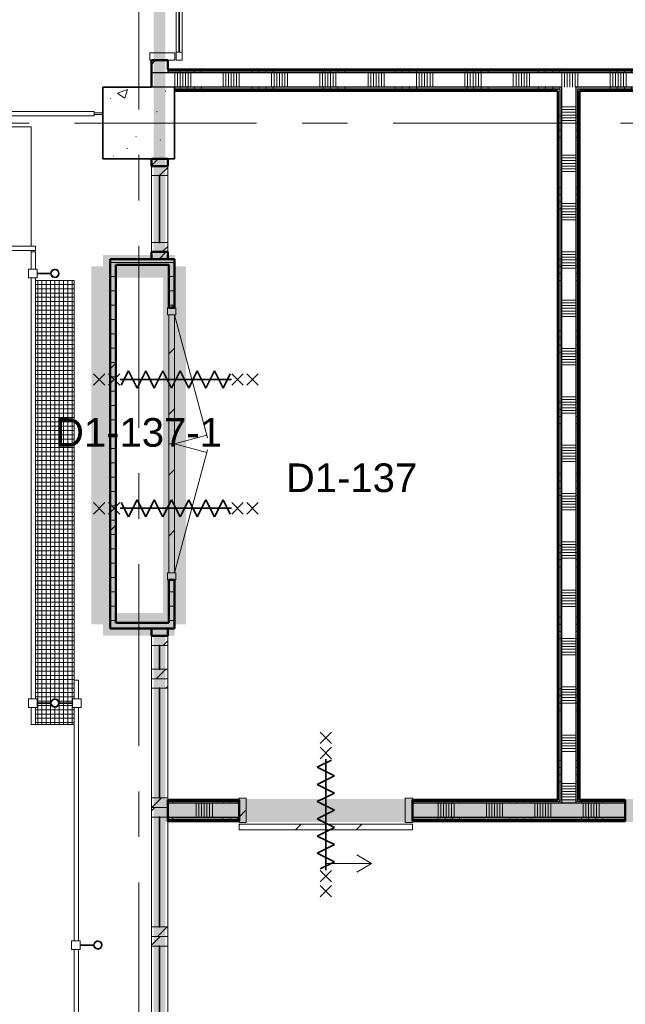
# Model space of a CAD drawing. Extents: x -2538 to 83400, y -8040 to 61900.
# Tile 30 of 105: x 6970 to 11195, y 40646 to 47522. Entities that reach past the tile are written whole.
import ezdxf

# ---------------------------------------------------------------- set-up
doc = ezdxf.new("R2010")
doc.units = 0
doc.header["$LTSCALE"] = 100
for name, pattern in [('SCHEIDING_BRANDWEREND30', [4, 0.8, -2.4, 0.8]), ('SCHEIDING_BRANDWEREND60', [3.2, 0.8, -1.6, 0.8]), ('stramien', [22.225, 12.7, -3.175, 3.175, -3.175])]:
    doc.linetypes.add(name, pattern=pattern)
for name, color, linetype, lineweight in [('00---0--FM-RUIMTENR', 7, 'Continuous', 18), ('BA20----_WANDEN', 14, 'Continuous', 50), ('BL$1A---_ALGEMEEN', 7, 'Continuous', 18), ('BL$7A---_STRAMIEN', 7, 'Continuous', 18), ('BL20----_WANDEN', 7, 'Continuous', 25), ('BL23----_VLOEREN', 11, 'Continuous', 18), ('BL28----_CONSTRUCTIES', 4, 'Continuous', 18), ('BL30----_BRANDSYMBOLEN', 14, 'Continuous', 35), ('BL30----_KOZIJNEN', 14, 'Continuous', 25), ('BL34----_BALUSTRADES', 1, 'Continuous', 18), ('BL40----_BRANDWERENDESCHEIDING_30MIN', 10, 'SCHEIDING_BRANDWEREND30', 80), ('BL40----_BRANDWERENDESCHEIDING_60MIN', 84, 'SCHEIDING_BRANDWEREND60', 158)]:
    doc.layers.add(name, color=color, linetype=linetype, lineweight=lineweight)
doc.styles.add('Arial', font='arial.ttf', dxfattribs={"height": 200})
pattern_1 = [(45, (1253.4, 5927.3), (-353.5534, 353.5534), [])]
pattern_2 = [(0, (1253.39, 5927.32), (0, 100), []), (45, (1253.4, 5927.3), (-565.685, 565.685), [])]
pattern_3 = [(135, (38752.68, -6776.6), (-212.132, -212.132), [])]
pattern_4 = [(270, (16738.5, 47175), (500, -2e-12), []), (270, (16688.5, 47175), (500, -2e-12), []), (270, (16638.5, 47175), (500, -2e-12), []), (270, (16588.5, 47175), (500, -2e-12), [])]
pattern_5 = [(270, (15538.5, 42075), (500, -2e-12), []), (270, (15488.5, 42075), (500, -2e-12), []), (270, (15438.5, 42075), (500, -2e-12), []), (270, (15388.5, 42075), (500, -2e-12), [])]
pattern_6 = [(1e-13, (10725, 44350), (-9e-13, 500), []), (1e-13, (10725, 44300), (-9e-13, 500), []), (1e-13, (10725, 44250), (-9e-13, 500), []), (1e-13, (10725, 44200), (-9e-13, 500), [])]

# ---------------------------------------------------------------- blocks, each defined once
blk = doc.blocks.new('32_WN_AMC_h_raam met bovenlicht - 600x2700 bovenlicht 2014_wbdbo30-V114-1')
at = {"layer": 'BL30----_KOZIJNEN', "lineweight": 18}
h = blk.add_hatch(dxfattribs=at)
h.set_pattern_fill('FP_502', color=256, style=0, pattern_type=2)
h.set_pattern_definition([(135, (40272.68, -6691.61), (-91.9239, -91.9239), [])])
h.paths.add_polyline_path([(300, -57), (300, 57), (233, 57), (233, -57)], flags=0)
h.paths.add_polyline_path([(-233, 51.1), (-233, 57), (-300, 57), (-300, -57), (-233, -57)], flags=0)
for p, q in [((-300, 57), (-300, -57)), ((-233, 57), (-300, 57)), ((-233, -57), (-233, 57)), ((233, 57), (-233, 57)), ((300, 57), (233, 57)), ((233, 57), (233, -57)), ((300, -57), (300, 57)), ((-300, -57), (-233, -57)), ((-233, -57), (233, -57)), ((233, -57), (300, -57))]:
    blk.add_line(p, q, dxfattribs=at)
at = {"layer": 'BL30----_KOZIJNEN'}
for p, q in [((233, 3), (-233, 3)), ((-233, 3), (-233, -3)), ((233, -3), (233, 3)), ((-233, -3), (233, -3))]:
    blk.add_line(p, q, dxfattribs=at)
blk = doc.blocks.new('32_DR_AMC_s_dubbele deur_dt1 - 1900x2160_wbdbo60-2934993-1')
at = {"layer": 'BL30----_KOZIJNEN', "lineweight": 18}
h = blk.add_hatch(dxfattribs=at)
h.set_pattern_fill('FP_504', color=256, style=0, pattern_type=2)
h.set_pattern_definition([(135, (38752.7, -6776.6), (-500, -500), []), (135, (38752.7, -6606.6), (-500, -500), []), (135, (38752.7, -6596.6), (-500, -500), []), (135, (38752.7, -6586.6), (-500, -500), []), (135, (38752.7, -6576.6), (-500, -500), []), (135, (38752.7, -6566.6), (-500, -500), []), (135, (38752.7, -6556.6), (-500, -500), []), (135, (38752.7, -6546.6), (-500, -500), [])])
h.paths.add_polyline_path([(1070, 30), (1020, 30), (1020, -30), (1070, -30)], flags=0)
h.paths.add_polyline_path([(-780, -30), (-780, 30), (-830, 30), (-830, -30), (-781.3, -30)], flags=0)
h = blk.add_hatch(dxfattribs=at)
h.set_pattern_fill('FP_503', color=256, style=0, pattern_type=2)
h.set_pattern_definition(pattern_3)
h.paths.add_polyline_path([(120, -20), (120, 20), (-780, 20), (-780, -20)], flags=0)
h = blk.add_hatch(dxfattribs=at)
h.set_pattern_fill('FP_503', color=256, style=0, pattern_type=2)
h.set_pattern_definition(pattern_3)
h.paths.add_polyline_path([(1020, 20), (120, 20), (120, -20), (1020, -20)], flags=0)
at = {"layer": 'BL30----_BRANDSYMBOLEN'}
for p, q in [((-370, 603.6), (-290, 523.6)), ((-290, 603.6), (-370, 523.6)), ((610, 603.6), (530, 523.6)), ((530, 603.6), (610, 523.6)), ((-290, 498.7), (-370, 418.6)), ((-370, 498.7), (-290, 418.6)), ((530, 498.7), (610, 418.6)), ((610, 498.7), (530, 418.6)), ((-330, 416.3), (-330, -358.7)), ((-330, 416.3), (-330, -358.7)), ((570, 416.3), (570, -358.7)), ((570, 416.3), (570, -358.7)), ((-390, 298.6), (-270, 358.6)), ((-270, 358.6), (-370, 408.6)), ((510, 358.6), (610, 408.6)), ((630, 298.6), (510, 358.6)), ((-270, 238.6), (-390, 298.6)), ((510, 238.6), (630, 298.6)), ((-390, 178.6), (-270, 238.6)), ((630, 178.6), (510, 238.6)), ((-270, 118.6), (-390, 178.6)), ((510, 118.6), (630, 178.6)), ((-390, 58.6), (-270, 118.6)), ((630, 58.6), (510, 118.6)), ((-270, -1.4), (-390, 58.6)), ((510, -1.4), (630, 58.6)), ((-390, -61.4), (-270, -1.4)), ((-270, -121.4), (-390, -61.4)), ((630, -61.4), (510, -1.4)), ((510, -121.4), (630, -61.4)), ((-390, -181.4), (-270, -121.4)), ((630, -181.4), (510, -121.4)), ((-270, -241.4), (-390, -181.4)), ((510, -241.4), (630, -181.4)), ((-390, -301.4), (-270, -241.4)), ((630, -301.4), (510, -241.4)), ((-290, -351.4), (-390, -301.4)), ((530, -351.4), (630, -301.4)), ((-370, -361.4), (-290, -441.4)), ((-290, -361.4), (-370, -441.4)), ((610, -361.4), (530, -441.4)), ((530, -361.4), (610, -441.4)), ((-370, -466.4), (-290, -546.4)), ((-290, -466.4), (-370, -546.4)), ((610, -466.4), (530, -546.4)), ((530, -466.4), (610, -546.4))]:
    blk.add_line(p, q, dxfattribs=at)
at = {"layer": 'BL30----_KOZIJNEN', "lineweight": 18}
for p, q in [((-780, 20), (79, 250.2)), ((120, 20), (59.7, 245)), ((120, 20), (180.3, 245)), ((1020, 20), (161, 250.2)), ((-780, 30), (-830, 30)), ((-830, 30), (-830, -30)), ((-780, -30), (-780, 30)), ((120, 20), (-780, 20)), ((-780, 20), (-780, -20)), ((120, -20), (120, 20)), ((1020, 20), (120, 20)), ((120, 20), (120, -20)), ((1070, 30), (1020, 30)), ((1020, 30), (1020, -30)), ((1020, -20), (1020, 20)), ((1070, -30), (1070, 30)), ((-830, -30), (-780, -30)), ((-780, -20), (120, -20)), ((120, -20), (1020, -20)), ((1020, -30), (1070, -30))]:
    blk.add_line(p, q, dxfattribs=at)
blk = doc.blocks.new('32_WN_AMC_h_raam met bovenlicht - 900x2700 bovenlicht 2014_wbdbo30-V134-1')
at = {"layer": 'BL30----_KOZIJNEN', "lineweight": 18}
h = blk.add_hatch(dxfattribs=at)
h.set_pattern_fill('FP_550', color=256, style=0, pattern_type=2)
h.set_pattern_definition([(135, (36542.68, -6691.61), (-91.9239, -91.9239), [])])
h.paths.add_polyline_path([(450, -57), (450, 57), (383, 57), (383, -57)], flags=0)
h.paths.add_polyline_path([(-383, 51.1), (-383, 57), (-450, 57), (-450, -57), (-383, -57)], flags=0)
for p, q in [((-450, 57), (-450, -57)), ((-383, 57), (-450, 57)), ((-383, -57), (-383, 57)), ((383, 57), (-383, 57)), ((450, 57), (383, 57)), ((383, 57), (383, -57)), ((450, -57), (450, 57)), ((-450, -57), (-383, -57)), ((-383, -57), (383, -57)), ((383, -57), (450, -57))]:
    blk.add_line(p, q, dxfattribs=at)
at = {"layer": 'BL30----_KOZIJNEN'}
for p, q in [((383, 3), (-383, 3)), ((-383, 3), (-383, -3)), ((383, -3), (383, 3)), ((-383, -3), (383, -3))]:
    blk.add_line(p, q, dxfattribs=at)
blk = doc.blocks.new('32_WN_AMC_h_raam met bovenlicht - 900x2700 bovenlicht 2014_wbdbo30-V135-1')
at = {"layer": 'BL30----_KOZIJNEN', "lineweight": 18}
h = blk.add_hatch(dxfattribs=at)
h.set_pattern_fill('FP_551', color=256, style=0, pattern_type=2)
h.set_pattern_definition([(135, (35642.68, -6691.61), (-91.9239, -91.9239), [])])
h.paths.add_polyline_path([(450, 57), (383, 57), (383, -57), (450, -57), (450, 51.1)], flags=0)
h.paths.add_polyline_path([(-383, 51.1), (-383, 57), (-450, 57), (-450, -57), (-383, -57)], flags=0)
for p, q in [((-450, 57), (-450, -57)), ((-383, 57), (-450, 57)), ((-383, -57), (-383, 57)), ((383, 57), (-355, 57)), ((450, 57), (383, 57)), ((383, 57), (383, -57)), ((450, -57), (450, 57)), ((-450, -57), (-383, -57)), ((-383, -57), (383, -57)), ((383, -57), (450, -57))]:
    blk.add_line(p, q, dxfattribs=at)
at = {"layer": 'BL30----_KOZIJNEN'}
for p, q in [((383, 3), (-383, 3)), ((-383, 3), (-383, -3)), ((383, -3), (383, 3)), ((-383, -3), (383, -3))]:
    blk.add_line(p, q, dxfattribs=at)
blk = doc.blocks.new('32_WN_AMC_h_raam met bovenlicht - 900x2700 bovenlicht 2014_wbdbo30-V136-1')
at = {"layer": 'BL30----_KOZIJNEN', "lineweight": 18}
h = blk.add_hatch(dxfattribs=at)
h.set_pattern_fill('FP_552', color=256, style=0, pattern_type=2)
h.set_pattern_definition([(135, (34742.68, -6691.61), (-91.9239, -91.9239), [])])
h.paths.add_polyline_path([(450, 57), (383, 57), (383, -57), (450, -57), (450, 51.1)], flags=0)
h.paths.add_polyline_path([(-383, 57), (-450, 57), (-450, -57), (-383, -57), (-383, 51.1)], flags=0)
for p, q in [((-450, 57), (-450, -57)), ((-383, 57), (-450, 57)), ((-383, -57), (-383, 57)), ((383, 57), (-383, 57)), ((450, 57), (383, 57)), ((383, 57), (383, -57)), ((450, -57), (450, 57)), ((-450, -57), (-383, -57)), ((-383, -57), (383, -57)), ((383, -57), (450, -57))]:
    blk.add_line(p, q, dxfattribs=at)
at = {"layer": 'BL30----_KOZIJNEN'}
for p, q in [((383, 3), (-383, 3)), ((-383, 3), (-383, -3)), ((383, -3), (383, 3)), ((-383, -3), (383, -3))]:
    blk.add_line(p, q, dxfattribs=at)
blk = doc.blocks.new('32_WN_AMC_h_raam met bovenlicht - 300x2700 bovenlicht 2014_wbdbo30-V142-1')
at = {"layer": 'BL30----_KOZIJNEN', "lineweight": 18}
h = blk.add_hatch(dxfattribs=at)
h.set_pattern_fill('FP_558', color=256, style=0, pattern_type=2)
h.set_pattern_definition([(135, (37142.68, -6691.61), (-91.9239, -91.9239), [])])
h.paths.add_polyline_path([(150, -57), (150, 57), (83, 57), (83, -57)], flags=0)
h.paths.add_polyline_path([(-83, -57), (-83, 57), (-150, 57), (-150, -57)], flags=0)
for p, q in [((-150, 57), (-150, -57)), ((-83, 57), (-150, 57)), ((-83, -57), (-83, 57)), ((83, 57), (-83, 57)), ((150, 57), (83, 57)), ((83, 57), (83, -57)), ((150, -57), (150, 57)), ((-150, -57), (-83, -57)), ((-83, -57), (83, -57)), ((83, -57), (150, -57))]:
    blk.add_line(p, q, dxfattribs=at)
at = {"layer": 'BL30----_KOZIJNEN'}
for p, q in [((83, 3), (-83, 3)), ((-83, 3), (-83, -3)), ((83, -3), (83, 3)), ((-83, -3), (83, -3))]:
    blk.add_line(p, q, dxfattribs=at)
blk = doc.blocks.new('Railing - AL_34_baluster_ rond met afstandhouders_enkel-1404252-1')
at = {"layer": 'BL34----_BALUSTRADES'}
for p, q in [((124, 2.5), (29.7, 2.5)), ((124, 30), (184, 30)), ((124, 30), (124, -30)), ((124, -2.5), (124, 2.5)), ((184, -30), (184, 30)), ((29.9, -2.5), (124, -2.5)), ((184, -30), (124, -30))]:
    blk.add_line(p, q, dxfattribs=at)
for radius, start, end in [(30, 95.32624, 269.45054), (26, 0, 180), (25, 360, 180), (30, 269.45054, 95.32624), (26, 180, 0), (25, 180, 360)]:
    blk.add_arc((0, 0), radius, start, end, dxfattribs=at)
blk = doc.blocks.new('Railing - Railing-1411202-1')
at = {"layer": 'BL34----_BALUSTRADES'}
for p, q in [((6096.6, 36982.7), (6126.6, 36982.7)), ((6096.6, 36982.7), (6096.6, 36852.7)), ((6126.6, 36982.7), (6126.6, 36852.7)), ((6096.6, 36792.7), (6096.6, 35162.7)), ((6126.6, 36792.7), (6126.6, 35162.7)), ((6096.6, 35102.7), (6096.6, 34052.7)), ((6126.6, 35102.7), (6126.6, 34052.7)), ((6096.6, 33992.7), (6096.6, 33882.7)), ((6126.6, 33992.7), (6126.6, 33882.7)), ((6126.6, 33882.7), (6096.6, 33882.7))]:
    blk.add_line(p, q, dxfattribs=at)
at = {"rotation": 180}
blk.add_blockref('Railing - AL_34_baluster_ rond met afstandhouders_enkel-1404252-1', (6261.6, 35132.7), dxfattribs=at)
blk = doc.blocks.new('Railing - 34_baluster_midden_gaashek-1054628-1')
at = {"layer": 'BL34----_BALUSTRADES'}
for start, end in [(360, 180), (180, 360)]:
    blk.add_arc((0, 0), 25, start, end, dxfattribs=at)
blk = doc.blocks.new('Railing - 1070-1411937-1')
at = {"layer": 'BL34----_BALUSTRADES'}
for p, q in [((5, 535), (-5, 535)), ((-5, 535), (-5, 475)), ((5, 475), (5, 535)), ((-15, 475), (15, 475)), ((-15, -475), (-15, 475)), ((15, -475), (15, 475)), ((15, -475), (-15, -475)), ((-5, -475), (-5, -535)), ((5, -535), (5, -475))]:
    blk.add_line(p, q, dxfattribs=at)
blk = doc.blocks.new('Railing - Railing-1411214-1')
at = {"extrusion": (0, 0, -1), "zscale": -1, "rotation": 270.0000000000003}
for name, p in [('Railing - 34_baluster_midden_gaashek-1054628-1', (-5201.6, 40938.7)), ('Railing - 1070-1411937-1', (-5761.6, 40938.7))]:
    blk.add_blockref(name, p, dxfattribs=at)
blk = doc.blocks.new('Railing - AL_34_baluster_ rond met afstandhouders-1404250-1')
at = {"layer": 'BL34----_BALUSTRADES'}
for p, q in [((-184, 30), (-124, 30)), ((-184, -30), (-184, 30)), ((-124, 30), (-124, -30)), ((-124, 2.5), (-124, -2.5)), ((-29.7, 2.5), (-124, 2.5)), ((124, 2.5), (29.7, 2.5)), ((124, 30), (184, 30)), ((124, 30), (124, -30)), ((124, -2.5), (124, 2.5)), ((184, -30), (184, 30)), ((-124, -30), (-184, -30)), ((-124, -2.5), (-29.8, -2.5)), ((29.9, -2.5), (124, -2.5)), ((184, -30), (124, -30))]:
    blk.add_line(p, q, dxfattribs=at)
for radius, start, end in [(30, 95.32624, 269.45054), (26, 0, 180), (25, 360, 180), (30, 269.45054, 95.32624), (26, 180, 0), (25, 180, 360)]:
    blk.add_arc((0, 0), radius, start, end, dxfattribs=at)
blk = doc.blocks.new('Railing - Railing-1412295-1')
at = {"layer": 'BL34----_BALUSTRADES'}
for p, q in [((5796.6, 39972.7), (5826.6, 39972.7)), ((5796.6, 39972.7), (5796.6, 39852.7)), ((5826.6, 39972.7), (5826.6, 39852.7)), ((5796.6, 39792.7), (5796.6, 36852.7)), ((5826.6, 39792.7), (5826.6, 36852.7)), ((5796.6, 36792.7), (5796.6, 36672.7)), ((5826.6, 36792.7), (5826.6, 36672.7)), ((5826.6, 36672.7), (5796.6, 36672.7))]:
    blk.add_line(p, q, dxfattribs=at)
at = {"extrusion": (0, 0, -1), "zscale": -1}
for name, p in [('Railing - AL_34_baluster_ rond met afstandhouders_enkel-1404252-1', (-5961.6, 39822.7)), ('Railing - AL_34_baluster_ rond met afstandhouders-1404250-1', (-5961.6, 36822.7))]:
    blk.add_blockref(name, p, dxfattribs=at)
blk = doc.blocks.new('Railing - Railing-1412670-1')
at = {"layer": 'BL34----_BALUSTRADES'}
for p, q in [((5521.6, 39983), (5521.6, 40013)), ((5521.6, 40013), (5826.6, 40013)), ((5521.6, 39983), (5826.6, 39983)), ((5826.6, 40013), (5826.6, 39983))]:
    blk.add_line(p, q, dxfattribs=at)
blk = doc.blocks.new('32_DR_AMC_s_enkele schuifdeur_dt1 - 1210x2160_wbdbo60-V223-1')
at = {"layer": 'BL30----_BRANDSYMBOLEN', "lineweight": 18}
h = blk.add_hatch(dxfattribs=at)
h.set_pattern_fill('FP_1020', color=256, style=0, pattern_type=2)
h.set_pattern_definition([(45, (-7526.6, -36072.7), (-500, 500), []), (45, (-7356.6, -36072.7), (-500, 500), []), (45, (-7346.6, -36072.7), (-500, 500), []), (45, (-7336.6, -36072.7), (-500, 500), []), (45, (-7326.6, -36072.7), (-500, 500), []), (45, (-7316.6, -36072.7), (-500, 500), []), (45, (-7306.6, -36072.7), (-500, 500), []), (45, (-7296.6, -36072.7), (-500, 500), [])])
h.paths.add_polyline_path([(-230, -85), (-230, 85), (-280, 85), (-280, -85)], flags=0)
at = {"layer": 'BL30----_KOZIJNEN', "lineweight": 18}
h = blk.add_hatch(dxfattribs=at)
h.set_pattern_fill('FP_1021', color=256, style=0, pattern_type=2)
h.set_pattern_definition([(45, (-7526.6, -36072.68), (-212.132, 212.132), [])])
h.paths.add_polyline_path([(930, -135), (930, -95), (-280, -95), (-280, -135), (68.1, -135)], flags=0)
at = {"layer": 'BL$1A---_ALGEMEEN'}
for p, q in [((325, 84.9), (325, -371)), ((645, -371), (541.1, -311)), ((325, -371), (645, -371)), ((645, -371), (541.1, -431))]:
    blk.add_line(p, q, dxfattribs=at)
at = {"layer": 'BL30----_BRANDSYMBOLEN'}
for p, q in [((285, 466.4), (365, 546.4)), ((365, 466.4), (285, 546.4)), ((285, 361.4), (365, 441.4)), ((365, 361.4), (285, 441.4)), ((365, 351.4), (265, 301.4)), ((325, -416.3), (325, 358.7)), ((325, -416.3), (325, 358.7)), ((265, 301.4), (385, 241.4)), ((385, 241.4), (265, 181.4)), ((265, 181.4), (385, 121.4)), ((385, 121.4), (265, 61.4)), ((265, 61.4), (385, 1.4)), ((385, 1.4), (265, -58.6)), ((265, -58.6), (385, -118.6)), ((385, -118.6), (265, -178.6)), ((265, -178.6), (385, -238.6)), ((385, -238.6), (265, -298.6)), ((265, -298.6), (385, -358.6)), ((385, -358.6), (285, -408.6)), ((365, -498.7), (285, -418.6)), ((285, -498.7), (365, -418.6)), ((285, -603.6), (365, -523.6)), ((365, -603.6), (285, -523.6))]:
    blk.add_line(p, q, dxfattribs=at)
at = {"layer": 'BL30----_KOZIJNEN', "lineweight": 18}
for p, q in [((-280, -85), (-280, 85)), ((-280, 85), (-230, 85)), ((-230, 85), (-230, -85)), ((880, -85), (880, 85)), ((880, 85), (930, 85)), ((930, 85), (930, -85)), ((-230, -85), (-280, -85)), ((-280, -95), (930, -95)), ((-280, -135), (-280, -95)), ((930, -135), (-280, -135)), ((930, -85), (880, -85)), ((930, -95), (930, -135))]:
    blk.add_line(p, q, dxfattribs=at)
blk = doc.blocks.new('32_DR_AMC_s_dubbele schuifdeur_G_dt11 - 1960x2160_wbdbo30-2935463-1')
at = {"layer": 'BL$1A---_ALGEMEEN'}
for p, q in [((750, 138.9), (750, -317)), ((-100, 98.9), (-100, -357)), ((1070, -317), (966.1, -257)), ((220, -357), (116.1, -297)), ((750, -317), (1070, -317)), ((1070, -317), (966.1, -377)), ((-100, -357), (220, -357)), ((220, -357), (116.1, -417))]:
    blk.add_line(p, q, dxfattribs=at)
at = {"layer": 'BL30----_BRANDSYMBOLEN'}
for p, q in [((-140, 361.4), (-60, 441.4)), ((-60, 361.4), (-140, 441.4)), ((710, 361.4), (790, 441.4)), ((790, 361.4), (710, 441.4)), ((-60, 351.4), (-160, 301.4)), ((-100, -416.3), (-100, 358.7)), ((-100, -416.3), (-100, 358.7)), ((790, 351.4), (690, 301.4)), ((750, -416.3), (750, 358.7)), ((750, -416.3), (750, 358.7)), ((-160, 301.4), (-40, 241.4)), ((690, 301.4), (810, 241.4)), ((-40, 241.4), (-160, 181.4)), ((810, 241.4), (690, 181.4)), ((-160, 181.4), (-40, 121.4)), ((690, 181.4), (810, 121.4)), ((-40, 121.4), (-160, 61.4)), ((810, 121.4), (690, 61.4)), ((-160, 61.4), (-40, 1.4)), ((-40, 1.4), (-160, -58.6)), ((690, 61.4), (810, 1.4)), ((810, 1.4), (690, -58.6)), ((-160, -58.6), (-40, -118.6)), ((690, -58.6), (810, -118.6)), ((-40, -118.6), (-160, -178.6)), ((810, -118.6), (690, -178.6)), ((-160, -178.6), (-40, -238.6)), ((690, -178.6), (810, -238.6)), ((-40, -238.6), (-160, -298.6)), ((810, -238.6), (690, -298.6)), ((-160, -298.6), (-40, -358.6)), ((690, -298.6), (810, -358.6)), ((-40, -358.6), (-140, -408.6)), ((810, -358.6), (710, -408.6)), ((-60, -498.7), (-140, -418.6)), ((-140, -498.7), (-60, -418.6)), ((790, -498.7), (710, -418.6)), ((710, -498.7), (790, -418.6))]:
    blk.add_line(p, q, dxfattribs=at)
at = {"layer": 'BL30----_KOZIJNEN', "lineweight": 18}
for p, q in [((-655, -107), (-655, 67)), ((-655, 67), (-605, 67)), ((-605, 67), (-605, -107)), ((1255, -67), (1255, 67)), ((1255, 67), (1305, 67)), ((1305, 67), (1305, -67)), ((1305, -67), (1255, -67)), ((-605, -107), (-655, -107)), ((-655, -117), (-600, -117)), ((-655, -157), (-655, -117)), ((-600, -117), (-600, -157)), ((270, -117), (-600, -117)), ((-600, -140), (-600, -134)), ((-600, -134), (270, -134)), ((270, -117), (325, -117)), ((270, -157), (270, -117)), ((270, -134), (270, -140)), ((325, -77), (380, -77)), ((325, -117), (325, -77)), ((325, -117), (325, -157)), ((380, -117), (325, -117)), ((380, -77), (380, -117)), ((1250, -77), (380, -77)), ((380, -94), (1250, -94)), ((380, -100), (380, -94)), ((1250, -100), (380, -100)), ((380, -117), (1250, -117)), ((1250, -77), (1305, -77)), ((1250, -117), (1250, -77)), ((1250, -94), (1250, -100)), ((1305, -117), (1250, -117)), ((1305, -77), (1305, -117)), ((-600, -157), (-655, -157)), ((270, -140), (-600, -140)), ((-600, -157), (270, -157)), ((325, -157), (270, -157))]:
    blk.add_line(p, q, dxfattribs=at)

msp = doc.modelspace()

# ---------------------------------------------------------------- hatches: boundary and pattern name
at = {"layer": 'BA20----_WANDEN', "lineweight": 18}
h = msp.add_hatch(dxfattribs=at)
h.set_pattern_fill('FP_44', color=256, style=0, pattern_type=2)
h.set_pattern_definition(pattern_1)
h.paths.add_polyline_path([(7888, 47150), (8002, 47150), (8002, 47240), (7888, 47240)], flags=0)
h.paths.add_polyline_path([(7888, 54300), (8002, 54300), (8002, 54350), (7888, 54350)], flags=0)
h = msp.add_hatch(dxfattribs=at)
h.set_pattern_fill('FP_718', color=256, angle=-270, style=0, pattern_type=2)
h.set_pattern_definition(pattern_4)
h.paths.add_polyline_path([(25862.5, 47162.5), (25875, 47162.5), (25875, 47175), (25605, 47175), (25605, 47162.5)], flags=0)
h.paths.add_polyline_path([(24605, 47162.5), (24605, 47175), (8002, 47175), (8002, 47162.5), (23544.3, 47162.5)], flags=0)
h = msp.add_hatch(dxfattribs=at)
h.set_pattern_fill('FP_719', color=256, angle=-270, style=0, pattern_type=2)
h.set_pattern_definition([(270, (16938.5, 47175), (337.5, -1e-12), []), (270, (16919.75, 47175), (337.5, -1e-12), []), (270, (16901, 47175), (337.5, -1e-12), []), (270, (16882.25, 47175), (337.5, -1e-12), []), (270, (16863.5, 47175), (337.5, -1e-12), []), (270, (16844.75, 47175), (337.5, -1e-12), []), (270, (16826, 47175), (337.5, -1e-12), [])])
h.paths.add_polyline_path([(25750, 47050), (25850, 47050), (25850, 47150), (25605, 47150), (25605, 47050)], flags=0)
h.paths.add_polyline_path([(24605, 47050), (24605, 47150), (7888, 47150), (7888, 47050), (23650, 47050)], flags=0)
h = msp.add_hatch(dxfattribs=at)
h.set_pattern_fill('FP_718', color=256, angle=-270, style=0, pattern_type=2)
h.set_pattern_definition(pattern_4)
h.paths.add_polyline_path([(25862.5, 47150), (25862.5, 47162.5), (25605, 47162.5), (25605, 47150), (25850, 47150)], flags=0)
h.paths.add_polyline_path([(24605, 47150), (24605, 47162.5), (8002, 47162.5), (8002, 47150), (23544.3, 47150)], flags=0)
h = msp.add_hatch(dxfattribs=at)
h.set_pattern_fill('FP_718', color=256, angle=-270, style=0, pattern_type=2)
h.set_pattern_definition(pattern_4)
h.paths.add_polyline_path([(25737.5, 47037.5), (25750, 47037.5), (25750, 47050), (25605, 47050), (25605, 47037.5)], flags=0)
h.paths.add_polyline_path([(24605, 47037.5), (24605, 47050), (23650, 47050), (23650, 47037.5)], flags=0)
h.paths.add_polyline_path([(23150, 47037.5), (23150, 47050), (17750, 47050), (17750, 47037.5), (17924.1, 47037.5)], flags=0)
h.paths.add_polyline_path([(17637.5, 47037.5), (17650, 47037.5), (17650, 47050), (15950, 47050), (15950, 47037.5), (16519.1, 47037.5)], flags=0)
h.paths.add_polyline_path([(15114, 47037.5), (15350, 47037.5), (15350, 47050), (13250, 47050), (13250, 47037.5), (13262.5, 47037.5)], flags=0)
h.paths.add_polyline_path([(13137.5, 47037.5), (13150, 47037.5), (13150, 47050), (10850, 47050), (10850, 47037.5), (12303.9, 47037.5)], flags=0)
h.paths.add_polyline_path([(10750, 47037.5), (10750, 47050), (8050, 47050), (8050, 47037.5), (10737.5, 47037.5)], flags=0)
h = msp.add_hatch(dxfattribs=at)
h.set_pattern_fill('FP_718', color=256, angle=-270, style=0, pattern_type=2)
h.set_pattern_definition(pattern_4)
h.paths.add_polyline_path([(25725, 47025), (25737.5, 47025), (25737.5, 47037.5), (25605, 47037.5), (25605, 47025)], flags=0)
h.paths.add_polyline_path([(24605, 47025), (24605, 47037.5), (23650, 47037.5), (23650, 47025)], flags=0)
h.paths.add_polyline_path([(23150, 47025), (23150, 47037.5), (17762.5, 47037.5), (17762.5, 47025), (17924.1, 47025)], flags=0)
h.paths.add_polyline_path([(17625, 47025), (17637.5, 47025), (17637.5, 47037.5), (15962.5, 47037.5), (15962.5, 47025), (16519.1, 47025)], flags=0)
h.paths.add_polyline_path([(15350, 47025), (15350, 47037.5), (13262.5, 47037.5), (13262.5, 47025), (15114, 47025)], flags=0)
h.paths.add_polyline_path([(13137.5, 47025), (13137.5, 47037.5), (10862.5, 47037.5), (10862.5, 47025), (13125, 47025)], flags=0)
h.paths.add_polyline_path([(10737.5, 47025), (10737.5, 47037.5), (8050, 47037.5), (8050, 47025), (10725, 47025)], flags=0)
h = msp.add_hatch(dxfattribs=at)
h.set_pattern_fill('FP_734', color=256, angle=90, style=0, pattern_type=2)
h.set_pattern_definition(pattern_6)
h.paths.add_polyline_path([(10737.5, 42062.5), (10750, 42062.5), (10750, 47037.5), (10737.5, 47037.5), (10737.5, 42075)], flags=0)
h = msp.add_hatch(dxfattribs=at)
h.set_pattern_fill('FP_735', color=256, angle=90, style=0, pattern_type=2)
h.set_pattern_definition([(1e-13, (10725, 44550), (-6e-13, 337.5), []), (1e-13, (10725, 44531.25), (-6e-13, 337.5), []), (1e-13, (10725, 44512.5), (-6e-13, 337.5), []), (1e-13, (10725, 44493.75), (-6e-13, 337.5), []), (1e-13, (10725, 44475), (-6e-13, 337.5), []), (1e-13, (10725, 44456.25), (-6e-13, 337.5), []), (1e-13, (10725, 44437.5), (-6e-13, 337.5), [])])
h.paths.add_polyline_path([(10850, 42050), (10850, 47050), (10750, 47050), (10750, 42050)], flags=0)
h = msp.add_hatch(dxfattribs=at)
h.set_pattern_fill('FP_734', color=256, angle=90, style=0, pattern_type=2)
h.set_pattern_definition(pattern_6)
h.paths.add_polyline_path([(10850, 42062.5), (10862.5, 42062.5), (10862.5, 47037.5), (10850, 47037.5), (10850, 42075)], flags=0)
h = msp.add_hatch(dxfattribs=at)
h.set_pattern_fill('FP_734', color=256, angle=90, style=0, pattern_type=2)
h.set_pattern_definition(pattern_6)
h.paths.add_polyline_path([(10725, 42075), (10737.5, 42075), (10737.5, 47025), (10725, 47025), (10725, 44372.4)], flags=0)
h = msp.add_hatch(dxfattribs=at)
h.set_pattern_fill('FP_734', color=256, angle=90, style=0, pattern_type=2)
h.set_pattern_definition(pattern_6)
h.paths.add_polyline_path([(10862.5, 42075), (10875, 42075), (10875, 47025), (10862.5, 47025), (10862.5, 44372.4)], flags=0)
h = msp.add_hatch(dxfattribs=at)
h.set_pattern_fill('FP_44', color=256, style=0, pattern_type=2)
h.set_pattern_definition(pattern_1)
h.paths.add_polyline_path([(8002, 45850), (8002, 45900), (7888, 45900), (7888, 45850)], flags=0)
h.paths.add_polyline_path([(8002, 46500), (8002, 46550), (7888, 46550), (7888, 46500)], flags=0)
h = msp.add_hatch(dxfattribs=at)
h.set_pattern_fill('FP_283', color=256, style=0, pattern_type=2)
h.set_pattern_definition(pattern_2)
h.paths.add_polyline_path([(8010, 45810), (8010, 45850), (7600, 45850), (7600, 45810), (7640, 45810)], flags=0)
h = msp.add_hatch(dxfattribs=at)
h.set_pattern_fill('FP_283', color=256, style=0, pattern_type=2)
h.set_pattern_definition(pattern_2)
h.paths.add_polyline_path([(7640, 43310), (7640, 45810), (7600, 45810), (7600, 43310)], flags=0)
h = msp.add_hatch(dxfattribs=at)
h.set_pattern_fill('FP_283', color=256, style=0, pattern_type=2)
h.set_pattern_definition(pattern_2)
h.paths.add_polyline_path([(8050, 43310), (8050, 43610), (8010, 43610), (8010, 43310)], flags=0)
h.paths.add_polyline_path([(8010, 45510), (8050, 45510), (8050, 45850), (8010, 45850), (8010, 45810)], flags=0)
h = msp.add_hatch(dxfattribs=at)
h.set_pattern_fill('FP_283', color=256, style=0, pattern_type=2)
h.set_pattern_definition(pattern_2)
h.paths.add_polyline_path([(8050, 43270), (8050, 43310), (7600, 43310), (7600, 43270)], flags=0)
h = msp.add_hatch(dxfattribs=at)
h.set_pattern_fill('FP_730', color=256, angle=-270, style=0, pattern_type=2)
h.set_pattern_definition(pattern_5)
h.paths.add_polyline_path([(23337.5, 42062.5), (23337.5, 42075), (15962.5, 42075), (15962.5, 42062.5), (20734.2, 42062.5)], flags=0)
h.paths.add_polyline_path([(15837.5, 42062.5), (15837.5, 42075), (15205, 42075), (15205, 42062.5)], flags=0)
h.paths.add_polyline_path([(12405, 42062.5), (13137.5, 42062.5), (13137.5, 42075), (12405, 42075)], flags=0)
h.paths.add_polyline_path([(13995, 42062.5), (13995, 42075), (13262.5, 42075), (13262.5, 42062.5)], flags=0)
h.paths.add_polyline_path([(11195, 42062.5), (11195, 42075), (10862.5, 42075), (10862.5, 42062.5)], flags=0)
h.paths.add_polyline_path([(10737.5, 42062.5), (10737.5, 42075), (9710, 42075), (9710, 42062.5)], flags=0)
h.paths.add_polyline_path([(8002, 42062.5), (8500, 42062.5), (8500, 42075), (8002, 42075)], flags=0)
h = msp.add_hatch(dxfattribs=at)
h.set_pattern_fill('FP_730', color=256, angle=-270, style=0, pattern_type=2)
h.set_pattern_definition(pattern_5)
h.paths.add_polyline_path([(23350, 42050), (23350, 42062.5), (15950, 42062.5), (15950, 42050), (20734.2, 42050)], flags=0)
h.paths.add_polyline_path([(15850, 42050), (15850, 42062.5), (15205, 42062.5), (15205, 42050)], flags=0)
h.paths.add_polyline_path([(12405, 42050), (13150, 42050), (13150, 42062.5), (12405, 42062.5)], flags=0)
h.paths.add_polyline_path([(13995, 42050), (13995, 42062.5), (13250, 42062.5), (13250, 42050)], flags=0)
h.paths.add_polyline_path([(10850, 42050), (11195, 42050), (11195, 42062.5), (10850, 42062.5)], flags=0)
h.paths.add_polyline_path([(10750, 42050), (10750, 42062.5), (9710, 42062.5), (9710, 42050)], flags=0)
h.paths.add_polyline_path([(8500, 42050), (8500, 42062.5), (8002, 42062.5), (8002, 42050), (8088.7, 42050)], flags=0)
h = msp.add_hatch(dxfattribs=at)
h.set_pattern_fill('FP_731', color=256, angle=-270, style=0, pattern_type=2)
h.set_pattern_definition([(270, (15738.5, 42075), (337.5, -1e-12), []), (270, (15719.75, 42075), (337.5, -1e-12), []), (270, (15701, 42075), (337.5, -1e-12), []), (270, (15682.25, 42075), (337.5, -1e-12), []), (270, (15663.5, 42075), (337.5, -1e-12), []), (270, (15644.75, 42075), (337.5, -1e-12), []), (270, (15626, 42075), (337.5, -1e-12), [])])
h.paths.add_polyline_path([(23450, 41950), (23450, 42050), (15205, 42050), (15205, 41950), (20734.2, 41950)], flags=0)
h.paths.add_polyline_path([(12405, 41950), (13995, 41950), (13995, 42050), (12405, 42050)], flags=0)
h.paths.add_polyline_path([(11195, 41950), (11195, 42050), (9710, 42050), (9710, 41950)], flags=0)
h.paths.add_polyline_path([(8002, 41950), (8500, 41950), (8500, 42050), (8002, 42050)], flags=0)
h = msp.add_hatch(dxfattribs=at)
h.set_pattern_fill('FP_730', color=256, angle=-270, style=0, pattern_type=2)
h.set_pattern_definition(pattern_5)
h.paths.add_polyline_path([(23450, 41937.5), (23462.5, 41937.5), (23462.5, 41950), (18200, 41950), (18200, 41937.5), (20734.2, 41937.5)], flags=0)
h.paths.add_polyline_path([(18087.5, 41937.5), (18100, 41937.5), (18100, 41950), (15205, 41950), (15205, 41937.5), (17924.1, 41937.5)], flags=0)
h.paths.add_polyline_path([(13995, 41937.5), (13995, 41950), (12405, 41950), (12405, 41937.5)], flags=0)
h.paths.add_polyline_path([(11195, 41937.5), (11195, 41950), (9710, 41950), (9710, 41937.5)], flags=0)
h.paths.add_polyline_path([(8088.7, 41937.5), (8500, 41937.5), (8500, 41950), (8002, 41950), (8002, 41937.5)], flags=0)
h = msp.add_hatch(dxfattribs=at)
h.set_pattern_fill('FP_730', color=256, angle=-270, style=0, pattern_type=2)
h.set_pattern_definition(pattern_5)
h.paths.add_polyline_path([(23462.5, 41925), (23475, 41925), (23475, 41937.5), (18212.5, 41937.5), (18212.5, 41925), (23450, 41925)], flags=0)
h.paths.add_polyline_path([(18087.5, 41925), (18087.5, 41937.5), (15205, 41937.5), (15205, 41925), (18075, 41925)], flags=0)
h.paths.add_polyline_path([(13995, 41925), (13995, 41937.5), (12405, 41937.5), (12405, 41925)], flags=0)
h.paths.add_polyline_path([(11195, 41925), (11195, 41937.5), (9710, 41937.5), (9710, 41925)], flags=0)
h.paths.add_polyline_path([(8088.7, 41925), (8500, 41925), (8500, 41937.5), (8002, 41937.5), (8002, 41925)], flags=0)
at = {"layer": 'BL23----_VLOEREN'}
h = msp.add_hatch(dxfattribs=at)
h.set_pattern_fill('FP_637', color=256, style=0, pattern_type=2)
h.set_pattern_definition([(90, (74745, -496.55), (-30, 2e-15), []), (180, (74745, -496.55), (-4e-15, -30), [])])
h.paths.add_polyline_path([(74595, -7360), (75925, -7360), (75925, -5765), (74595, -5765), (74595, -6957.6)], flags=0)
h.paths.add_polyline_path([(74828.8, -2045), (75925, -2045), (75925, -470), (74595, -470), (74595, -2045)], flags=0)
h.paths.add_polyline_path([(78692.7, 8900), (78720, 8900), (78720, 11220), (78709, 11220), (78709, 11247.5), (78614.9, 11247.5), (78611.8, 11237), (78607.5, 11230.5), (78602.4, 11225.9), (78598, 11223.1), (78590.9, 11220.7), (78582, 11220.4), (78577.2, 11221), (78567.6, 11225.9), (78561.6, 11231.6), (78558.2, 11237), (78555.9, 11243.5), (78555, 11247.5), (78461, 11247.5), (78461, 11220), (78450, 11220), (78450, 8900)], flags=0)
h.paths.add_polyline_path([(7080, 8900), (7350, 8900), (7350, 11211.8), (7339, 11211.8), (7339, 11239.3), (7244.8, 11239.3), (7243.7, 11233), (7238.4, 11223.4), (7232.4, 11217.6), (7227.5, 11214.7), (7220.8, 11212.5), (7213, 11212), (7205.4, 11213.6), (7197.3, 11217.8), (7192.5, 11222.3), (7188.2, 11228.8), (7185.9, 11235.3), (7185.1, 11239.3), (7091, 11239.3), (7091, 11211.8), (7080, 11211.8), (7080, 8943.5)], flags=0)
h.paths.add_polyline_path([(7215, 11215.8), (7224.5, 11217.8), (7231, 11221.6), (7235.7, 11226.4), (7239.1, 11232.7), (7240.7, 11239.3), (7240.7, 11244.3), (7238.6, 11252), (7234.9, 11258.1), (7230.3, 11262.5), (7224.1, 11265.9), (7217.8, 11267.4), (7211.2, 11267.3), (7204.7, 11265.4), (7199.7, 11262.5), (7194.3, 11257.1), (7190.9, 11250.8), (7189.3, 11244.3), (7189.3, 11239.3), (7191.2, 11232), (7195.2, 11225.3), (7199.7, 11221), (7205.9, 11217.6), (7212.1, 11216.1)], flags=0)
h.paths.add_polyline_path([(7215, 11216.8), (7204.6, 11219.2), (7202, 11220.5), (7196.4, 11225.3), (7192.2, 11232), (7190.3, 11239.3), (7190.3, 11244.3), (7192.5, 11252.2), (7193.9, 11255), (7198.2, 11260.1), (7204.6, 11264.3), (7208.5, 11265.9), (7215, 11266.8), (7225.4, 11264.3), (7228, 11263), (7233.4, 11258.5), (7237.5, 11252.2), (7239.1, 11248.2), (7240, 11241.8), (7237.5, 11231.4), (7234.2, 11226.1), (7231.8, 11223.4), (7225.4, 11219.2), (7221.5, 11217.6), (7215.3, 11216.8)], flags=0)
h.paths.add_polyline_path([(78585, 11224), (78594.1, 11225.9), (78601, 11229.8), (78605.7, 11234.7), (78609.1, 11240.9), (78610.7, 11247.5), (78610.4, 11254.2), (78609.1, 11259.1), (78604.9, 11266.4), (78600.3, 11270.7), (78594.1, 11274.1), (78588.8, 11275.5), (78581.2, 11275.5), (78574.7, 11273.6), (78568.6, 11269.9), (78565.1, 11266.4), (78560.9, 11259.1), (78559.3, 11252.5), (78559.3, 11247.5), (78561.4, 11239.7), (78564.8, 11234), (78568.6, 11230.1), (78575.9, 11225.9), (78582.1, 11224.4), (78584.7, 11224)], flags=0)
h.paths.add_polyline_path([(78585, 11225), (78574.6, 11227.5), (78572, 11228.7), (78565.8, 11234.4), (78561.8, 11241.3), (78560.9, 11243.5), (78560, 11250), (78562.5, 11260.4), (78564.1, 11263.4), (78568.2, 11268.4), (78574.8, 11272.6), (78578.5, 11274.1), (78585, 11275), (78595.4, 11272.5), (78598.3, 11271), (78603.4, 11266.8), (78607.5, 11260.4), (78609.7, 11252.5), (78609.7, 11247.5), (78607.5, 11239.6), (78606.3, 11237), (78601.8, 11231.6), (78595.4, 11227.5), (78591.5, 11225.9), (78585.1, 11225)], flags=0)
h.paths.add_polyline_path([(7245, 11244.3), (7339, 11244.3), (7339, 11271.8), (7350, 11271.8), (7350, 11350), (7080, 11350), (7080, 11271.8), (7091, 11271.8), (7091, 11244.3), (7185.3, 11244.3), (7186.1, 11248.9), (7189.9, 11257.8), (7192.5, 11261.4), (7198.8, 11266.8), (7203.1, 11269.3), (7215, 11271.5), (7221.7, 11270.8), (7228, 11268.5), (7233.4, 11265.2), (7240.1, 11257.7), (7242, 11254.8), (7244.7, 11244.3)], flags=0)
h.paths.add_polyline_path([(78614.7, 11252.5), (78709, 11252.5), (78709, 11280), (78720, 11280), (78720, 11350), (78450, 11350), (78450, 11280), (78461, 11280), (78461.9, 11252.5), (78555.3, 11252.5), (78555.8, 11256.7), (78560, 11266.2), (78565.4, 11272.4), (78572, 11276.8), (78578.3, 11279), (78585, 11279.8), (78591.7, 11279), (78598, 11276.9), (78603.4, 11273.7), (78610.1, 11266), (78612.4, 11262.1), (78614.6, 11255)], flags=0)
h.paths.add_polyline_path([(7080, 42600), (7350, 42600), (7350, 42720), (7339, 42720), (7339, 42747.5), (7244.8, 42747.5), (7243.7, 42741.3), (7238.4, 42731.6), (7232.4, 42725.9), (7227.5, 42723), (7220.8, 42720.8), (7213, 42720.3), (7205.4, 42721.8), (7197.3, 42726), (7192.5, 42730.5), (7188.2, 42737), (7185.9, 42743.5), (7185.1, 42747.5), (7091, 42747.5), (7091, 42720), (7080, 42720), (7080, 42698.6)], flags=0)
h.paths.add_polyline_path([(7215, 42724), (7224.5, 42726), (7231, 42729.8), (7235.7, 42734.7), (7239.1, 42740.9), (7240.7, 42747.5), (7240.7, 42752.5), (7238.6, 42760.3), (7234.9, 42766.4), (7230.3, 42770.7), (7224.1, 42774.1), (7217.8, 42775.6), (7211.2, 42775.5), (7204.7, 42773.6), (7199.7, 42770.7), (7194.3, 42765.3), (7190.9, 42759.1), (7189.3, 42752.5), (7189.3, 42747.5), (7191.2, 42740.2), (7195.2, 42733.5), (7199.7, 42729.3), (7205.9, 42725.9), (7212.1, 42724.4)], flags=0)
h.paths.add_polyline_path([(7221.5, 42725.9), (7215, 42725), (7204.6, 42727.5), (7202, 42728.7), (7196.4, 42733.5), (7192.2, 42740.2), (7190.3, 42747.5), (7190.3, 42752.5), (7192.5, 42760.4), (7193.9, 42763.3), (7198.2, 42768.4), (7204.6, 42772.5), (7208.5, 42774.1), (7215, 42775), (7225.4, 42772.5), (7228, 42771.3), (7233.4, 42766.8), (7237.5, 42760.4), (7239.1, 42756.5), (7240, 42750), (7237.5, 42739.6), (7234.2, 42734.4), (7231.8, 42731.6), (7225.4, 42727.5), (7221.5, 42725.9)], flags=0)
h.paths.add_polyline_path([(7176, 42752.5), (7185.3, 42752.5), (7186.1, 42757.1), (7189.9, 42766), (7192.5, 42769.6), (7198.8, 42775), (7203.1, 42777.6), (7215, 42779.8), (7221.7, 42779), (7228, 42776.8), (7233.4, 42773.5), (7240.1, 42766), (7242, 42763), (7245, 42752.5), (7339, 42752.5), (7339, 42780), (7350, 42780), (7350, 45700), (7080, 45700), (7080, 42780), (7091, 42780), (7091, 42752.5)], flags=0)
at = {"layer": 'BL28----_CONSTRUCTIES'}
h = msp.add_hatch(dxfattribs=at)
h.set_pattern_fill('FP_1', color=256, style=0, pattern_type=2)
h.set_pattern_definition([(50, (1253.4, 5927.3), (728.7365, -63.756), [76.2, -838.2]), (355, (1253.4, 5927.3), (-140.972, 764.228), [60.96, -670.56]), (100.451, (1314.1, 5922), (587.77, 700.467), [64.76, -712.36]), (46.184, (1253.4, 6130.5), (1084.316, -168.17), [114.3, -1257.3]), (96.636, (1343.8, 6116.5), (949.61, 989.71), [97.14, -1068.54]), (351.184, (1253.4, 6130.5), (949.62, 989.7), [91.44, -1005.84]), (21, (1355, 6079.7), (606.458, -409.0606), [76.2, -838.2]), (326, (1355, 6079.7), (247.208, 736.753), [60.96, -670.56]), (71.451, (1405.5, 6045.6), (853.668, 327.685), [64.76, -712.36]), (37.5, (1253.4, 5927.32), (12.3547, 338.2201), [3.353, -659.079, 3.353, -677.367, -673.1]), (37.5, (1253.4, 5927.32), (12.3547, 338.2201), [-1343.152, 3.353, -669.747]), (7.5, (1253.4, 5927.32), (267.279, 400.722), [3.353, -384.759, 3.353, -643.839, -256.54]), (7.5, (1253.4, 5927.32), (267.279, 400.722), [-1035.304, 3.353, -253.187]), (327.5, (1026.82, 5927.32), (542.3633, -22.9153), [3.353, -250.647, 3.353, -789.127, -1051.56]), (327.5, (1026.82, 5927.32), (542.3633, -22.9153), [-1046.48, 3.353, -1048.207]), (317.5, (925.22, 5927.3), (592.517, 101.707), [3.353, -326.847, 3.353, -522.935, -746.76]), (317.5, (925.22, 5927.3), (592.517, 101.707), [-856.488, 3.353, -743.407])])
h.paths.add_polyline_path([(8050, 46550), (8050, 47050), (7550, 47050), (7550, 46550)], flags=0)

# ---------------------------------------------------------------- linework, layer by layer
at = {"layer": 'BL$7A---_STRAMIEN', "linetype": 'stramien'}
for p, q in [((7800, -2000), (7800, 60900)), ((-1537.7, 46800), (83400, 46800)), ((-1537.7, 46800), (83400, 46800))]:
    msp.add_line(p, q, dxfattribs=at)
at = {"layer": 'BL20----_WANDEN', "lineweight": 50}
for p, q in [((8002, 47240), (7888, 47240)), ((7888, 47240), (7888, 47050)), ((8002, 47175), (8002, 47240)), ((24605, 47175), (8002, 47175)), ((8050, 47025), (10725, 47025)), ((10725, 47025), (10725, 42075)), ((10875, 47025), (13125, 47025)), ((10875, 42075), (10875, 47025)), ((8002, 46550), (7888, 46550)), ((7888, 46550), (7888, 46500)), ((8002, 46500), (8002, 46550)), ((7888, 46500), (8002, 46500)), ((8002, 45900), (7888, 45900)), ((7888, 45900), (7888, 45850)), ((8002, 45850), (8002, 45900)), ((8050, 45850), (7600, 45850)), ((7600, 45850), (7600, 43270)), ((7640, 45810), (8010, 45810)), ((7640, 43310), (7640, 45810)), ((7888, 45850), (8002, 45850)), ((8010, 45810), (8010, 45510)), ((8050, 45510), (8050, 45850)), ((8010, 45510), (8050, 45510)), ((8050, 43610), (8010, 43610)), ((8010, 43610), (8010, 43310)), ((8050, 43270), (8050, 43610)), ((7600, 43270), (8050, 43270)), ((8010, 43310), (7640, 43310)), ((7888, 43270), (7888, 43220)), ((8002, 43220), (8002, 43270)), ((7888, 43220), (8002, 43220)), ((8500, 42075), (8002, 42075)), ((8002, 42075), (8002, 41925)), ((8500, 41925), (8500, 42075)), ((10725, 42075), (9710, 42075)), ((9710, 42075), (9710, 41925)), ((11195, 42075), (10875, 42075)), ((11195, 41925), (11195, 42075)), ((8002, 41925), (8500, 41925)), ((9710, 41925), (11195, 41925))]:
    msp.add_line(p, q, dxfattribs=at)
at = {"layer": 'BL20----_WANDEN'}
for p, q in [((8002, 47175), (8002, 47150)), ((24605, 47150), (7888, 47150)), ((24605, 47162.5), (8002, 47162.5)), ((10750, 47050), (8002, 47050)), ((8050, 47050), (8050, 47025)), ((10737.5, 47037.5), (8050, 47037.5)), ((10737.5, 47037.5), (10737.5, 42062.5)), ((10750, 47050), (10750, 42050)), ((13150, 47050), (10850, 47050)), ((10850, 47050), (10850, 42050)), ((13137.5, 47037.5), (10862.5, 47037.5)), ((10862.5, 47037.5), (10862.5, 42062.5)), ((8500, 42062.5), (8002, 42062.5)), ((8500, 42050), (8002, 42050)), ((10737.5, 42062.5), (9710, 42062.5)), ((11195, 42050), (9710, 42050)), ((11195, 42062.5), (10862.5, 42062.5)), ((8500, 41950), (8002, 41950)), ((11195, 41950), (9710, 41950)), ((8500, 41937.5), (8002, 41937.5)), ((11195, 41937.5), (9710, 41937.5))]:
    msp.add_line(p, q, dxfattribs=at)
at = {"layer": 'BL23----_VLOEREN'}
for p, q in [((6532, 46775), (7050, 46775)), ((7050, 46775), (7050, 45940.3)), ((7050, 45910.3), (7050, 45900)), ((7350, 45700), (7080, 45700)), ((7350, 45700), (7350, 42910)), ((7350, 42910), (7350, 45700)), ((7080, 42600), (7350, 42600))]:
    msp.add_line(p, q, dxfattribs=at)
at = {"layer": 'BL28----_CONSTRUCTIES', "lineweight": 35}
for p, q in [((7888, 47050), (7550, 47050)), ((7550, 47050), (7550, 46550)), ((8050, 46550), (8050, 47025)), ((7550, 46550), (8050, 46550))]:
    msp.add_line(p, q, dxfattribs=at)
at = {"layer": 'BL28----_CONSTRUCTIES', "lineweight": 25}
for p, q in [((8002, 47050), (7888, 47050)), ((8050, 47050), (8002, 47050)), ((8050, 47037.5), (8050, 47050)), ((8050, 47025), (8050, 47037.5))]:
    msp.add_line(p, q, dxfattribs=at)
at = {"layer": 'BL40----_BRANDWERENDESCHEIDING_30MIN', "const_width": 80, "flags": 128}
for points in [[(7945, 45850), (7945, 54525)], [(7945, 11350), (7945, 43250)]]:
    msp.add_lwpolyline(points, dxfattribs=at)
at = {"layer": 'BL40----_BRANDWERENDESCHEIDING_60MIN', "const_width": 160}
for points in [[(7550, 45800), (8050, 45800)], [(7550, 43300), (7550, 45800)], [(8050, 45800), (8050, 43300)], [(8050, 43300), (7550, 43300)], [(40600, 42000), (7945, 42000)]]:
    msp.add_lwpolyline(points, dxfattribs=at)

# ---------------------------------------------------------------- block references
at = {"layer": 'BL30----_KOZIJNEN'}
for name, p, rotation in [('32_DR_AMC_s_dubbele schuifdeur_G_dt11 - 1960x2160_wbdbo30-2935463-1', (7945, 47895), 89.99999999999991), ('32_WN_AMC_h_raam met bovenlicht - 600x2700 bovenlicht 2014_wbdbo30-V114-1', (7945, 46200), 269.9999999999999), ('32_DR_AMC_s_dubbele deur_dt1 - 1900x2160_wbdbo60-2934993-1', (8030, 44680), 269.9999999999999), ('32_WN_AMC_h_raam met bovenlicht - 300x2700 bovenlicht 2014_wbdbo30-V142-1', (7945, 43070), 269.9999999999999), ('32_WN_AMC_h_raam met bovenlicht - 900x2700 bovenlicht 2014_wbdbo30-V134-1', (7945, 42470), 269.9999999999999), ('32_WN_AMC_h_raam met bovenlicht - 900x2700 bovenlicht 2014_wbdbo30-V135-1', (7945, 41570), 269.9999999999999), ('32_WN_AMC_h_raam met bovenlicht - 900x2700 bovenlicht 2014_wbdbo30-V136-1', (7945, 40670), 269.9999999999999)]:
    msp.add_blockref(name, p, dxfattribs=dict(at, rotation=rotation))
msp.add_blockref('32_DR_AMC_s_enkele schuifdeur_dt1 - 1210x2160_wbdbo60-V223-1', (8780, 42000), dxfattribs=at)
at = {"layer": 'BL34----_BALUSTRADES'}
for name in ['Railing - Railing-1411214-1', 'Railing - Railing-1412670-1', 'Railing - Railing-1412295-1', 'Railing - Railing-1411202-1']:
    msp.add_blockref(name, (1253.4, 5927.3), dxfattribs=at)

# ---------------------------------------------------------------- texts
at = {"layer": '00---0--FM-RUIMTENR', "char_height": 200, "attachment_point": 1, "style": 'Arial'}
for s, insert, width in [('D1-137-1', (7216, 44740.2), 1435.021), ('D1-137', (8826.8, 44423.2), 1130.379)]:
    msp.add_mtext(s, dxfattribs=dict(at, insert=insert, width=width))

doc.saveas('drawing.dxf')
